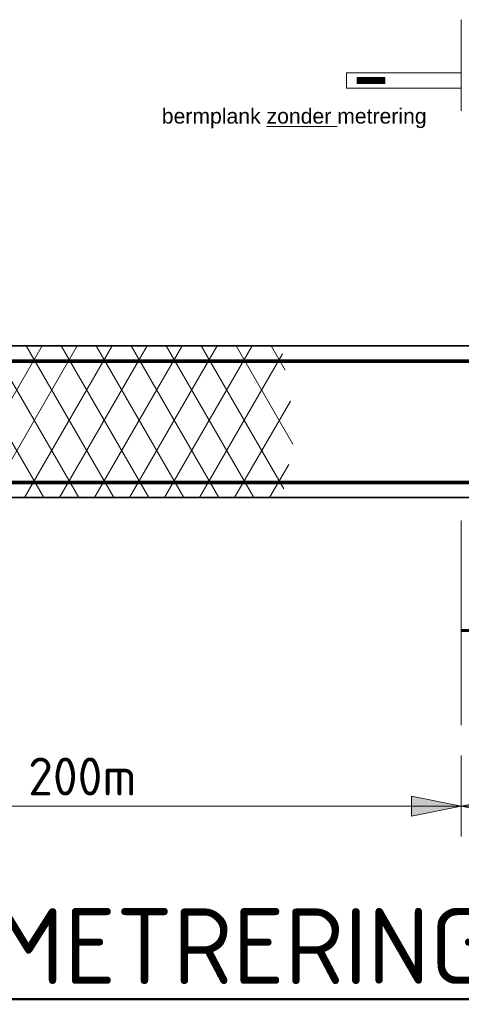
# Model space of a CAD drawing. Header units: metres. Extents: x -699 to 2316, y -1199 to 781.
# Tile 126 of 256: x -87.73 to -84.82, y -81.11 to -74.62. Entities that reach past the tile are written whole.
import ezdxf

# ---------------------------------------------------------------- set-up
doc = ezdxf.new("R2010")
doc.units = ezdxf.units.M
doc.header["$PDMODE"] = 1
for name, color, linetype, lineweight in [('B-WE-VW-VERKEERSTEKEN_BORD-G', 7, 'Continuous', 18), ('N-WE-VH-KANTVERHARDING-G', 210, 'Continuous', 35), ('N-WE-VH-VERHARDING_ASFALT-A', 252, 'Continuous', 18), ('N-WE-VW-MARKERING_LANGS_STREEP_DOORGETROKKEN_020-G', 7, 'Continuous', 18), ('X-XX-AL-AANPIJLING-M-100', 7, 'Continuous', 18), ('X-XX-AL-T50', 130, 'Continuous', 50)]:
    doc.layers.add(name, color=color, linetype=linetype, lineweight=lineweight)
doc.styles.add('ariel', font='arial.ttf')
doc.styles.add('NLCS-ISO', font='NLCS-ISO.ttf')
doc.styles.add('NLCS-ISO Standaard', font='NLCS-ISO.ttf')
doc.dimstyles.new('NLCS-M100-T25-Pijl-A', dxfattribs={"dimtxt": 0.25, "dimasz": 0.1875, "dimexe": 0.2, "dimexo": 0.2, "dimgap": 0.06999999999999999, "dimtad": 1, "dimlfac": -1, "dimzin": 0, "dimdsep": 46, "dimtxsty": 'NLCS-ISO Standaard', "dimblk": 'Pijl', "dimblk1": 'Pijl', "dimblk2": 'Pijl', "dimcen": 2.5, "dimdle": 2, "dimclrd": 256, "dimclre": 256, "dimclrt": 256, "dimadec": 0, "dimazin": 0, "dimtfac": 1, "dimtofl": 0, "dimtmove": 0, "dimatfit": 3, "dimldrblk": 'Pijl', "dimfxl": 1, "dimtolj": 1, "dimtzin": 0, "dimlwd": 18, "dimlwe": 18, "dimarcsym": 0})

# ---------------------------------------------------------------- blocks, each defined once
blk = doc.blocks.new('Pijl')
h = blk.add_hatch(color=256)
h.paths.add_polyline_path([(2.220446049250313e-16, 0), (-1.75, 0.352142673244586), (-1.749922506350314, 1.310063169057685e-14)])
h.paths.add_polyline_path([(-1.749922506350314, 1.310063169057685e-14), (-1.749845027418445, -0.3520757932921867), (0, 0)])
for p, q in [((0, 0), (-1.75, 0.352142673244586)), ((-1.75, 0.352142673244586), (-1.749845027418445, -0.3520757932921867)), ((-1.901878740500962, 1.4210854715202e-14), (0, 0)), ((0, 0), (-1.749845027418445, -0.3520757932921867))]:
    blk.add_line(p, q)
blk = doc.blocks.new('*D627')
at = {"layer": 'Defpoints', "color": 0, "transparency": 16777216}
for p in [(-89.81727998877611, -79.27430228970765), (-84.81727998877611, -79.27430228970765), (-84.81727998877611, -79.80699782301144)]:
    blk.add_point(p, dxfattribs=at)
at = {"layer": 'X-XX-AL-AANPIJLING-M-100', "lineweight": 18, "transparency": 16777216}
for p, q in [((-89.81727998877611, -79.47430228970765), (-89.81727998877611, -80.00699782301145)), ((-84.81727998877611, -79.47430228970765), (-84.81727998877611, -80.00699782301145)), ((-89.62977998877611, -79.80699782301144), (-85.00477998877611, -79.80699782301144))]:
    blk.add_line(p, q, dxfattribs=at)
at = {"layer": 'X-XX-AL-AANPIJLING-M-100', "lineweight": 18, "transparency": 16777216, "xscale": 0.1875, "yscale": 0.1875, "zscale": 0.1875, "rotation": 180}
blk.add_blockref('Pijl', (-89.81727998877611, -79.80699782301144), dxfattribs=at)
at = {"layer": 'X-XX-AL-AANPIJLING-M-100', "lineweight": 18, "transparency": 16777216, "xscale": 0.1875, "yscale": 0.1875, "zscale": 0.1875}
blk.add_blockref('Pijl', (-84.81727998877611, -79.80699782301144), dxfattribs=at)
at = {"layer": 'X-XX-AL-AANPIJLING-M-100', "transparency": 16777216, "insert": (-87.31727998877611, -79.61199782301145), "char_height": 0.25, "attachment_point": 5, "style": 'NLCS-ISO Standaard'}
blk.add_mtext('\\A1;200m', dxfattribs=at)
blk = doc.blocks.new('*D628')
at = {"layer": 'Defpoints', "color": 0, "transparency": 16777216}
for p in [(-84.81727998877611, -79.27430228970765), (-79.81727998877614, -79.27430228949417), (-79.81727998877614, -79.80699782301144)]:
    blk.add_point(p, dxfattribs=at)
at = {"layer": 'X-XX-AL-AANPIJLING-M-100', "lineweight": 18, "transparency": 16777216}
for p, q in [((-84.81727998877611, -79.47430228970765), (-84.81727998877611, -80.00699782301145)), ((-79.81727998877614, -79.47430228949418), (-79.81727998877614, -80.00699782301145)), ((-84.62977998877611, -79.80699782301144), (-80.00477998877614, -79.80699782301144))]:
    blk.add_line(p, q, dxfattribs=at)
at = {"layer": 'X-XX-AL-AANPIJLING-M-100', "lineweight": 18, "transparency": 16777216, "xscale": 0.1875, "yscale": 0.1875, "zscale": 0.1875, "rotation": 180}
blk.add_blockref('Pijl', (-84.81727998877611, -79.80699782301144), dxfattribs=at)
at = {"layer": 'X-XX-AL-AANPIJLING-M-100', "lineweight": 18, "transparency": 16777216, "xscale": 0.1875, "yscale": 0.1875, "zscale": 0.1875}
blk.add_blockref('Pijl', (-79.81727998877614, -79.80699782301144), dxfattribs=at)
at = {"layer": 'X-XX-AL-AANPIJLING-M-100', "transparency": 16777216, "insert": (-82.31727998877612, -79.61199782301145), "char_height": 0.25, "attachment_point": 5, "style": 'NLCS-ISO Standaard'}
blk.add_mtext('\\A1;200m', dxfattribs=at)
blk = doc.blocks.new('*X72')
at = {"color": 0}
for p, q in [((925.000522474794, 239.3579676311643), (926.9329959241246, 241.2904410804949)), ((925.000522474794, 239.8069804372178), (926.4839831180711, 241.2904410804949)), ((925.000522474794, 240.2559932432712), (926.0349703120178, 241.2904410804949)), ((925.000522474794, 240.7050060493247), (925.5859575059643, 241.2904410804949)), ((925.000522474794, 241.1540188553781), (925.1369446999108, 241.2904410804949)), ((927.000522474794, 239.0857348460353), (925.000522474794, 241.0857348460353)), ((925.000522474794, 238.9089548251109), (927.000522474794, 240.9089548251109)), ((927.000522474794, 238.6367220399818), (925.000522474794, 240.6367220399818)), ((925.000522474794, 238.4599420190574), (927.000522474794, 240.4599420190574)), ((927.000522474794, 238.1877092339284), (925.000522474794, 240.1877092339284)), ((925.000522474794, 238.010929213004), (927.000522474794, 240.010929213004)), ((927.000522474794, 237.7386964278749), (925.000522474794, 239.7386964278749)), ((925.000522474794, 237.5619164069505), (927.000522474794, 239.5619164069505)), ((927.000522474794, 237.2896836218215), (925.000522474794, 239.2896836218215)), ((925.000522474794, 237.112903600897), (927.000522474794, 239.112903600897)), ((927.000522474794, 239.5347476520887), (925.244829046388, 241.2904410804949)), ((927.000522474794, 239.9837604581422), (925.6938418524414, 241.2904410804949)), ((927.000522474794, 240.4327732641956), (926.1428546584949, 241.2904410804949)), ((927.000522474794, 240.8817860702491), (926.5918674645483, 241.2904410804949)), ((927.000522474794, 236.840670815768), (925.000522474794, 238.840670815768)), ((925.000522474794, 236.6638907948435), (927.000522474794, 238.6638907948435)), ((927.000522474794, 236.3916580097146), (925.000522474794, 238.3916580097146)), ((925.000522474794, 236.2148779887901), (927.000522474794, 238.2148779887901)), ((927.000522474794, 235.9426452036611), (925.000522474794, 237.9426452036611)), ((925.000522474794, 235.7658651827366), (927.000522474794, 237.7658651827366)), ((927.000522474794, 235.4936323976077), (925.000522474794, 237.4936323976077)), ((925.000522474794, 235.3168523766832), (927.000522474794, 237.3168523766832)), ((927.000522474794, 235.0446195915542), (925.000522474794, 237.0446195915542)), ((925.000522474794, 234.8678395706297), (927.000522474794, 236.8678395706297)), ((927.000522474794, 234.5956067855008), (925.000522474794, 236.5956067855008)), ((925.000522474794, 234.4188267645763), (927.000522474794, 236.4188267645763)), ((927.000522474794, 234.1465939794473), (925.000522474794, 236.1465939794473)), ((925.000522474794, 233.9698139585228), (927.000522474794, 235.9698139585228)), ((927.000522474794, 233.6975811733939), (925.000522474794, 235.6975811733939)), ((925.000522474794, 233.5208011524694), (927.000522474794, 235.5208011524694)), ((927.000522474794, 233.2485683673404), (925.000522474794, 235.2485683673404)), ((925.000522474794, 233.0717883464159), (927.000522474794, 235.0717883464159)), ((927.000522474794, 232.799555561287), (925.000522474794, 234.799555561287)), ((925.000522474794, 232.6227755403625), (927.000522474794, 234.6227755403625)), ((927.000522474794, 232.3505427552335), (925.000522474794, 234.3505427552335)), ((926.6116113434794, 232.2904410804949), (925.000522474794, 233.9015299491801)), ((926.1625985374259, 232.2904410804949), (925.000522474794, 233.4525171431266)), ((925.7135857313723, 232.2904410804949), (925.000522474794, 233.003504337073)), ((925.2645729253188, 232.2904410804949), (925.000522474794, 232.5544915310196)), ((925.11720082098, 232.2904410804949), (927.000522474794, 234.173762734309)), ((925.5662136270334, 232.2904410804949), (927.000522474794, 233.7247499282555)), ((926.0152264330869, 232.2904410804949), (927.000522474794, 233.275737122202)), ((926.4642392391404, 232.2904410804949), (927.000522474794, 232.8267243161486)), ((926.9132520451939, 232.2904410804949), (927.000522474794, 232.3777115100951))]:
    blk.add_line(p, q, dxfattribs=at)

msp = doc.modelspace()

# ---------------------------------------------------------------- linework, layer by layer
at = {"layer": 'B-WE-VW-VERKEERSTEKEN_BORD-G', "color": 8, "lineweight": 5}
for p, q in [((-84.81952548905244, -74.9743022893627), (-85.57405784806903, -74.97430228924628)), ((-85.57405784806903, -74.97430228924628), (-85.57405784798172, -75.0747732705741)), ((-85.50372816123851, -75.00444358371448), (-85.32288039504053, -75.00444358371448)), ((-85.50372816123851, -75.00444358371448), (-85.50372816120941, -75.0446319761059)), ((-85.3225235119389, -75.00444358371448), (-85.3225235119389, -75.04463197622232)), ((-84.81727998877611, -75.0747732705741), (-85.57405784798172, -75.0747732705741)), ((-85.50372816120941, -75.0446319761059), (-85.32288039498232, -75.04463197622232))]:
    msp.add_line(p, q, dxfattribs=at)
at = {"layer": 'B-WE-VW-VERKEERSTEKEN_BORD-G', "color": 8, "lineweight": 5, "const_width": 0.02}
msp.add_lwpolyline([(-84.08438438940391, -78.64930228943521), (-84.81727998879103, -78.64930228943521)], dxfattribs=at)
at = {"layer": 'N-WE-VH-KANTVERHARDING-G', "color": 8, "lineweight": 5}
for p, q in [((-84.81727998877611, -75.22430228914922), (-84.81727998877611, -74.62430228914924)), ((-84.81727998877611, -77.92430228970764), (-84.81727998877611, -79.27430228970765))]:
    msp.add_line(p, q, dxfattribs=at)
at = {"layer": 'N-WE-VH-KANTVERHARDING-G', "flags": 128}
for points in [[(-96.00524358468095, -76.77430228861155), (-73.73754350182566, -76.7743022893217)], [(-96.00524358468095, -77.77430229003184), (-73.73754350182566, -77.7743022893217)]]:
    msp.add_lwpolyline(points, dxfattribs=at)
at = {"layer": 'N-WE-VH-VERHARDING_ASFALT-A'}
for p, q in [((-88.16006386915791, -77.77430228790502), (-87.58271360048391, -76.77430228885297)), ((-88.14918816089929, -76.77430228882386), (-87.57183789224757, -77.77430228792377)), ((-87.92912376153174, -77.77430228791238), (-87.3517734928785, -76.77430228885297)), ((-87.91824805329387, -76.77430228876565), (-87.34089778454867, -77.77430228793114)), ((-87.69818365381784, -77.77430228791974), (-87.12083338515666, -76.77430228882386)), ((-87.68730794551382, -76.77430228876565), (-87.10995767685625, -77.7743022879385)), ((-87.46724354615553, -77.77430228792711), (-86.88989327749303, -76.77430228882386)), ((-87.45636783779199, -76.77430228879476), (-86.87901756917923, -77.77430228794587)), ((-87.23630343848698, -77.77430228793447), (-86.6589531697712, -76.77430228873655)), ((-87.22542773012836, -76.77430228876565), (-86.64807746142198, -77.77430228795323)), ((-87.00536333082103, -77.77430228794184), (-86.42801306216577, -76.77430228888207)), ((-86.99448762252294, -76.77430228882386), (-86.41713735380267, -77.7743022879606)), ((-86.77442322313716, -77.7743022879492), (-86.19707295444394, -76.77430228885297)), ((-86.76354751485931, -76.77430228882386), (-86.18619724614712, -77.77430228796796)), ((-86.543483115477, -77.77430228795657), (-85.99611346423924, -76.8262302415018)), ((-86.53260740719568, -76.77430228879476), (-85.98897244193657, -77.71590566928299)), ((-86.30166729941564, -76.77430228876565), (-85.92770169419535, -77.42202971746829)), ((-86.07072719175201, -76.77430228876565), (-85.97842210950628, -76.93417938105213)), ((-86.31254300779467, -77.77430228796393), (-85.9450530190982, -77.13779095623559)), ((-86.0816029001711, -77.7743022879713), (-85.95567150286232, -77.55618270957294))]:
    msp.add_line(p, q, dxfattribs=at)
at = {"layer": 'N-WE-VW-MARKERING_LANGS_STREEP_DOORGETROKKEN_020-G', "color": 253, "linetype": 'Continuous', "const_width": 0.025, "flags": 128}
for points in [[(-96.00524358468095, -76.87430228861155), (-73.73754350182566, -76.87430228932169)], [(-96.00524358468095, -77.67430229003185), (-73.73754350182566, -77.6743022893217)]]:
    msp.add_lwpolyline(points, dxfattribs=at)

# ---------------------------------------------------------------- block references
at = {"layer": 'B-WE-VW-VERKEERSTEKEN_BORD-G', "color": 8, "lineweight": 5, "xscale": -0.0200941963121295, "yscale": 0.0200941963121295, "zscale": 0.0200941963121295, "rotation": 90.00000004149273}
msp.add_blockref('*X72', (-80.65419068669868, -56.41730156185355), dxfattribs=at)

# ---------------------------------------------------------------- texts
at = {"layer": 'B-WE-VW-VERKEERSTEKEN_BORD-G', "color": 8, "insert": (-86.7930133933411, -75.20910381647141), "char_height": 0.1, "width": 1.756744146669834, "attachment_point": 1, "style": 'ariel', "bg_fill": 3, "box_fill_scale": 1.1, "bg_fill_color": 256, "bg_fill_transparency": 0}
msp.add_mtext('bermplank {\\Lzonder} metrering', dxfattribs=at)
at = {"layer": 'X-XX-AL-T50', "style": 'NLCS-ISO'}
msp.add_text('%%UPRINCIPEDOORSNEDE HECTOMETRERING RSW 2x1 (2x2)', height=0.5, dxfattribs=at).set_placement((-96.17908821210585, -80.97962895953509))

# ---------------------------------------------------------------- dimensions: what is measured, and where the dimension line sits
at = {"layer": 'X-XX-AL-AANPIJLING-M-100'}
for base, p1, p2, picture, middle in [((-84.81727998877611, -79.80699782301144), (-89.81727998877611, -79.27430228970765), (-84.81727998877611, -79.27430228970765), '*D627', (-87.31727998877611, -79.61199782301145)), ((-79.81727998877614, -79.80699782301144), (-84.81727998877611, -79.27430228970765), (-79.81727998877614, -79.27430228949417), '*D628', (-82.31727998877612, -79.61199782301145))]:
    dim = msp.add_linear_dim(base=base, p1=p1, p2=p2, text='200m', dimstyle='NLCS-M100-T25-Pijl-A', dxfattribs=at)
    dim.commit()
    dim.dimension.update_dxf_attribs({"geometry": picture, "text_midpoint": middle})

doc.saveas('drawing.dxf')
